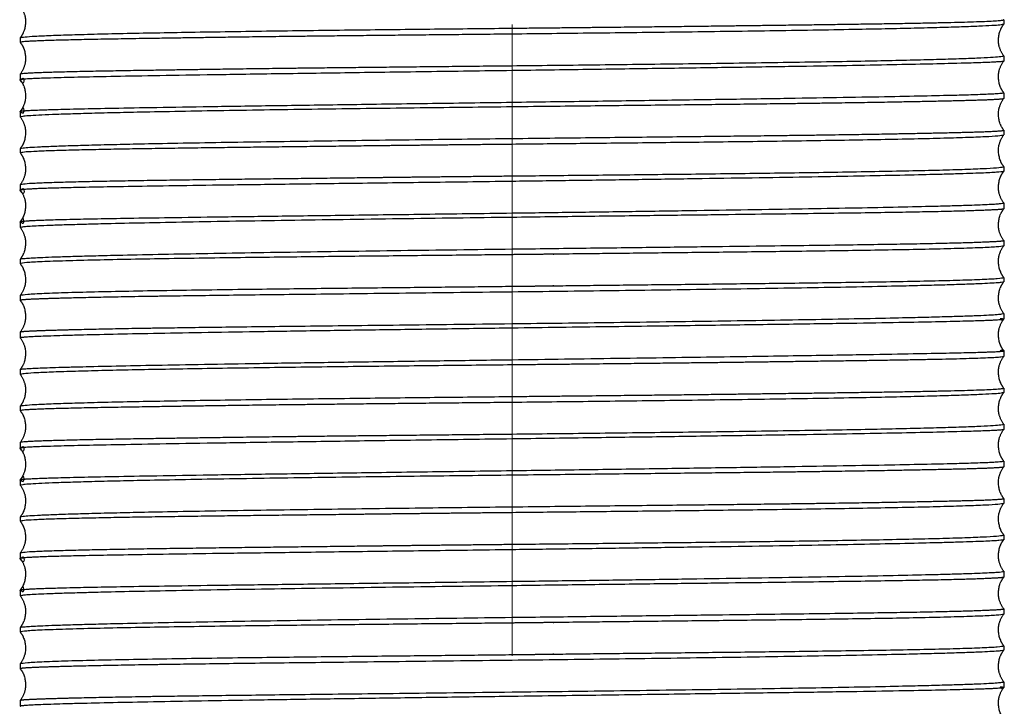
# Model space of a CAD drawing. Header units: millimetres. Extents: x 83 to 181, y 21 to 232.
# Tile 3 of 5: x 94 to 112, y 151 to 165. Entities that reach past the tile are written whole.
import ezdxf

# ---------------------------------------------------------------- set-up
doc = ezdxf.new("R2010")
doc.units = ezdxf.units.MM
doc.header["$MEASUREMENT"] = 0
doc.layers.add('Layer0000', color=7, linetype='Continuous', lineweight=20)

# ---------------------------------------------------------------- blocks, each defined once
blk = doc.blocks.new('DimBlk5')
at = {"layer": 'Layer0000', "color": 7, "linetype": 'Continuous', "lineweight": 5}
blk.add_line((103.1272719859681, 164.428129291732), (103.1272719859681, 152.428129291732), dxfattribs=at)

msp = doc.modelspace()

# ---------------------------------------------------------------- linework, layer by layer
at = {"color": 7, "linetype": 'Continuous', "lineweight": 30}
for p, q in [((112.4772719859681, 164.5186181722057), (112.4772719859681, 164.4341697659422)), ((93.77727198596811, 164.1749101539), (93.77727198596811, 164.0877573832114)), ((112.4772719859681, 163.8341697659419), (112.4772719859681, 163.7320280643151)), ((93.77727198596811, 163.487757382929), (93.77727198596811, 163.3768263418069)), ((112.4772719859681, 163.1320280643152), (112.4772719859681, 163.0194801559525)), ((93.77727198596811, 162.7768263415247), (93.77727198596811, 162.6698713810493)), ((112.4772719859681, 162.4194801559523), (112.4772719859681, 162.3281118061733)), ((93.77727198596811, 162.0698713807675), (93.77727198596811, 161.9863568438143)), ((112.4772719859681, 161.728111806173), (112.4772719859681, 161.6367498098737)), ((93.77727198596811, 161.3863568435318), (93.77727198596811, 161.2794065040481)), ((112.4772719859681, 161.0367498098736), (112.4772719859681, 160.924202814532)), ((93.77727198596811, 160.6794065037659), (93.77727198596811, 160.5684734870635)), ((112.4772719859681, 160.3242247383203), (112.4772719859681, 160.2220709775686)), ((93.77727198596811, 159.9684734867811), (93.77727198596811, 159.8813164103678)), ((112.4772719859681, 159.622054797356), (112.4772719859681, 159.5376088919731)), ((93.77727198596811, 159.2813164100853), (93.77727198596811, 159.1847182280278)), ((112.4772719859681, 158.9376088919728), (112.4772719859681, 158.8281456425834)), ((93.77727198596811, 158.584718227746), (93.77727198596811, 158.4715147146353)), ((112.4772719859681, 158.2281456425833), (112.4772719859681, 158.1186181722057)), ((93.77727198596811, 157.871514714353), (93.77727198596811, 157.7749101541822)), ((112.4772719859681, 157.5186181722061), (112.4772719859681, 157.4341697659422)), ((93.77727198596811, 157.1749101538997), (93.77727198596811, 157.0877573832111)), ((112.4772719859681, 156.8341697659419), (112.4772719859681, 156.7320280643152)), ((93.77727198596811, 156.4877573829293), (93.77727198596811, 156.3768263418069)), ((112.4772719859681, 156.1320280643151), (112.4772719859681, 156.0194801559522)), ((93.77727198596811, 155.7768263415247), (93.77727198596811, 155.6698713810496)), ((112.4772719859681, 155.4194801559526), (112.4772719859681, 155.3281118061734)), ((93.77727198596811, 155.0698713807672), (93.77727198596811, 154.9863568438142)), ((112.4772719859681, 154.728111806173), (112.4772719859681, 154.6367498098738)), ((93.77727198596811, 154.3863568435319), (93.77727198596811, 154.2794065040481)), ((112.4772719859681, 154.0367498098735), (112.4772719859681, 153.924202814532)), ((93.77727198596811, 153.6794065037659), (93.77727198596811, 153.5684734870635)), ((112.4772719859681, 153.3242028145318), (112.4772719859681, 153.2220547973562)), ((93.77727198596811, 152.9684732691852), (93.77727198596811, 152.8813164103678)), ((112.4772719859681, 152.622054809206), (112.4772719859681, 152.5376088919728)), ((93.77727198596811, 152.2813164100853), (93.77727198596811, 152.184718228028)), ((112.4772719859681, 151.9376088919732), (112.4772719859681, 151.8281456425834)), ((93.77727198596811, 151.5847182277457), (93.77727198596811, 151.4715147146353))]:
    msp.add_line(p, q, dxfattribs=at)
for points, knots in [([(93.77782484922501, 164.7735587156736), (93.90277435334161, 164.6027008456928), (93.84865096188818, 164.2704338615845), (93.77782742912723, 164.1762972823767)], [0.01888568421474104, 0.01888568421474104, 0.01888568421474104, 0.6273166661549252, 0.9811070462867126, 0.9811070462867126, 0.9811070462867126]), ([(112.4767454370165, 163.835495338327), (112.3517366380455, 164.0065236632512), (112.4058739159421, 164.3386449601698), (112.4767406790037, 164.4328715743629)], [0.01886454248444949, 0.01886454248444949, 0.01886454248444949, 0.627336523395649, 0.9811220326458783, 0.9811220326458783, 0.9811220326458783]), ([(93.77766770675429, 164.0867641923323), (93.84878898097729, 163.9920020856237), (93.90296864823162, 163.6606493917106), (93.77766127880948, 163.488768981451)], [0.01878091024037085, 0.01878091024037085, 0.01878091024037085, 0.3724191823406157, 0.9812373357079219, 0.9812373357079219, 0.9812373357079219]), ([(112.4769745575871, 163.1328295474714), (112.4056597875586, 163.2280026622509), (112.3514748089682, 163.5588271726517), (112.4769742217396, 163.7312539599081)], [0.01870082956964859, 0.01870082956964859, 0.01870082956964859, 0.372147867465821, 0.9812983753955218, 0.9812983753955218, 0.9812983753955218]), ([(93.7775950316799, 163.3759970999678), (93.84885605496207, 163.2809393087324), (93.90305326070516, 162.9500046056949), (93.77758999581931, 162.7776750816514)], [0.01872676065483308, 0.01872676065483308, 0.01872676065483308, 0.3722670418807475, 0.981287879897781, 0.981287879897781, 0.981287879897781]), ([(112.4769232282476, 162.4203957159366), (112.4057111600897, 162.5153500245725), (112.3515229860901, 162.8464404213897), (112.4769284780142, 163.0186006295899)], [0.01874476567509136, 0.01874476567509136, 0.01874476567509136, 0.3723109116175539, 0.9812701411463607, 0.9812701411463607, 0.9812701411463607]), ([(93.77775912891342, 162.6686670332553), (93.90285455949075, 162.4973911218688), (93.84870202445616, 162.1654881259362), (93.77776534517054, 162.0711149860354)], [0.01883457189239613, 0.01883457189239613, 0.01883457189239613, 0.6273920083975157, 0.9811478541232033, 0.9811478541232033, 0.9811478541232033]), ([(112.4767090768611, 161.7295185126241), (112.4058972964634, 161.8236313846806), (112.3517845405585, 162.1559557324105), (112.4767090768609, 162.3267400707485)], [0.01889556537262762, 0.01889556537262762, 0.01889556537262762, 0.3726664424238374, 0.9811044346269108, 0.9811044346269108, 0.9811044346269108]), ([(93.77776534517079, 161.9851435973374), (93.8487020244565, 161.8907704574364), (93.90285455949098, 161.5588674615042), (93.77775912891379, 161.3875915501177)], [0.01885214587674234, 0.01885214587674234, 0.01885214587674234, 0.3726079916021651, 0.9811654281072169, 0.9811654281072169, 0.9811654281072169]), ([(112.4769284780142, 161.0376579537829), (112.3515229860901, 161.2098181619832), (112.4057111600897, 161.5409085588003), (112.4769232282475, 161.6358628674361)], [0.01872985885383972, 0.01872985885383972, 0.01872985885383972, 0.627689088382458, 0.9812552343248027, 0.9812552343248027, 0.9812552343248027]), ([(93.77758999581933, 161.2785835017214), (93.90305326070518, 161.1062539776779), (93.84885605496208, 160.7753192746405), (93.77759503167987, 160.680261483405)], [0.01871212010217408, 0.01871212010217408, 0.01871212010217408, 0.6277329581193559, 0.9812732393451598, 0.9812732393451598, 0.9812732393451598]), ([(112.4769742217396, 160.3250046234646), (112.3514748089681, 160.497431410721), (112.4056597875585, 160.828255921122), (112.4769745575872, 160.9234290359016)], [0.01870162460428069, 0.01870162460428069, 0.01870162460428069, 0.6278521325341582, 0.9812991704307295, 0.9812991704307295, 0.9812991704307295]), ([(93.7776612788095, 160.5674896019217), (93.90296864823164, 160.3956091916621), (93.84878898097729, 160.0642564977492), (93.77766770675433, 159.9694943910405)], [0.01876266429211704, 0.01876266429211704, 0.01876266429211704, 0.627580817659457, 0.9812190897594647, 0.9812190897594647, 0.9812190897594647]), ([(112.4767406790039, 159.6233870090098), (112.4058739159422, 159.717613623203), (112.3517366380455, 160.0497349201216), (112.4767454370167, 160.220763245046)], [0.01887796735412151, 0.01887796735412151, 0.01887796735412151, 0.3726634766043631, 0.981135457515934, 0.981135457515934, 0.981135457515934]), ([(93.77782742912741, 159.8799613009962), (93.84865096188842, 159.7858247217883), (93.9027743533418, 159.4535577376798), (93.77782484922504, 159.2826998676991)], [0.01889295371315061, 0.01889295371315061, 0.01889295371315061, 0.3726833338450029, 0.9811143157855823, 0.9811143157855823, 0.9811143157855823]), ([(112.4768325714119, 158.9387362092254), (112.3516333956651, 159.1103080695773), (112.4058006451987, 159.4419443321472), (112.476825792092, 159.5365035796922)], [0.01879920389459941, 0.01879920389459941, 0.01879920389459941, 0.6274770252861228, 0.9811815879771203, 0.9811815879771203, 0.9811815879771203]), ([(93.77758494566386, 159.1839097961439), (93.84886758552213, 159.0888054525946), (93.90305846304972, 158.7579106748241), (93.77758164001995, 158.5855475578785)], [0.01871594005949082, 0.01871594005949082, 0.01871594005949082, 0.3722142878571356, 0.9812934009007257, 0.9812934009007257, 0.9812934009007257]), ([(112.4768676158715, 158.2291651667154), (112.4057394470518, 158.3239551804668), (112.3515869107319, 158.6552631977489), (112.4768676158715, 158.8270934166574)], [0.0187753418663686, 0.0187753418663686, 0.0187753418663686, 0.3723285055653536, 0.9812246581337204, 0.9812246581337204, 0.9812246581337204]), ([(93.77758164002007, 158.4707110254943), (93.9030584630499, 158.2983479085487), (93.84886758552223, 157.967453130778), (93.77758494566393, 157.8723487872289)], [0.01870659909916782, 0.01870659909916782, 0.01870659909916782, 0.627785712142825, 0.9812840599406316, 0.9812840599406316, 0.9812840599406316]), ([(112.4768257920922, 157.5197550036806), (112.4058006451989, 157.6143142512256), (112.3516333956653, 157.9459505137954), (112.476832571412, 158.1175223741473)], [0.01881841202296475, 0.01881841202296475, 0.01881841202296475, 0.3725229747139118, 0.9812007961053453, 0.9812007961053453, 0.9812007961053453]), ([(93.77782484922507, 157.7735587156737), (93.9027743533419, 157.6027008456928), (93.84865096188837, 157.2704338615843), (93.77782742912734, 157.1762972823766)], [0.01888568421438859, 0.01888568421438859, 0.01888568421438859, 0.6273166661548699, 0.9811070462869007, 0.9811070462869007, 0.9811070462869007]), ([(112.4767454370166, 156.8354953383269), (112.3517366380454, 157.0065236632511), (112.4058739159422, 157.33864496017), (112.4767406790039, 157.4328715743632)], [0.01886454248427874, 0.01886454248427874, 0.01886454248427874, 0.6273365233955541, 0.9811220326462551, 0.9811220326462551, 0.9811220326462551]), ([(93.77766770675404, 157.0867641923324), (93.84878898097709, 156.9920020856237), (93.9029686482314, 156.6606493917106), (93.7776612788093, 156.4887689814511)], [0.01878091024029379, 0.01878091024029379, 0.01878091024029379, 0.3724191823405, 0.9812373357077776, 0.9812373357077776, 0.9812373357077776]), ([(112.4769745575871, 156.1328295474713), (112.4056597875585, 156.2280026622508), (112.351474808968, 156.5588271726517), (112.4769742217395, 156.7312539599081)], [0.01870082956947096, 0.01870082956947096, 0.01870082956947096, 0.3721478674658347, 0.9812983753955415, 0.9812983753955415, 0.9812983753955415]), ([(93.77759503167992, 156.3759970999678), (93.84885605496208, 156.2809393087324), (93.90305326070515, 155.9500046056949), (93.77758999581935, 155.7776750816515)], [0.01872676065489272, 0.01872676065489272, 0.01872676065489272, 0.3722670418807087, 0.981287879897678, 0.981287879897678, 0.981287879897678]), ([(112.4769232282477, 155.4203957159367), (112.4057111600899, 155.5153500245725), (112.3515229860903, 155.8464404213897), (112.4769284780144, 156.01860062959)], [0.01874476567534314, 0.01874476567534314, 0.01874476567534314, 0.3723109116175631, 0.9812701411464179, 0.9812701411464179, 0.9812701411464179]), ([(93.77775912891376, 155.6686670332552), (93.90285455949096, 155.4973911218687), (93.84870202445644, 155.1654881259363), (93.77776534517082, 155.0711149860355)], [0.01883457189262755, 0.01883457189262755, 0.01883457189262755, 0.6273920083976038, 0.9811478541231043, 0.9811478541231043, 0.9811478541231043]), ([(112.476709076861, 154.7295185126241), (112.4058972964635, 154.8236313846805), (112.3517845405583, 155.1559557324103), (112.476709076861, 155.3267400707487)], [0.01889556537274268, 0.01889556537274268, 0.01889556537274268, 0.3726664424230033, 0.9811044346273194, 0.9811044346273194, 0.9811044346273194]), ([(93.7777653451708, 154.9851435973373), (93.84870202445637, 154.8907704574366), (93.90285455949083, 154.5588674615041), (93.77775912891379, 154.3875915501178)], [0.01885214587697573, 0.01885214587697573, 0.01885214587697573, 0.3726079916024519, 0.9811654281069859, 0.9811654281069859, 0.9811654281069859]), ([(112.4769284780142, 154.0376579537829), (112.3515229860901, 154.2098181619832), (112.4057111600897, 154.5409085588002), (112.4769232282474, 154.635862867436)], [0.01872985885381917, 0.01872985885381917, 0.01872985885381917, 0.6276890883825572, 0.9812552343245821, 0.9812552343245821, 0.9812552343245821]), ([(93.77758999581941, 154.2785835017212), (93.90305326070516, 154.1062539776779), (93.84885605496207, 153.7753192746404), (93.77759503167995, 153.6802614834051)], [0.01871212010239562, 0.01871212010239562, 0.01871212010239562, 0.6277329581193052, 0.9812732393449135, 0.9812732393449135, 0.9812732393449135]), ([(112.4769742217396, 153.3250046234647), (112.3514748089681, 153.497431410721), (112.4056597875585, 153.828255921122), (112.4769745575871, 153.9234290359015)], [0.01870162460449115, 0.01870162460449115, 0.01870162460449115, 0.6278521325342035, 0.9812991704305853, 0.9812991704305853, 0.9812991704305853]), ([(93.7776612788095, 153.5674896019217), (93.90296864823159, 153.3956091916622), (93.84878898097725, 153.0642564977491), (93.77766770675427, 152.9694943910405)], [0.01876266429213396, 0.01876266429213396, 0.01876266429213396, 0.6275808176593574, 0.9812190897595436, 0.9812190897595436, 0.9812190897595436]), ([(112.4767406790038, 152.6233870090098), (112.4058739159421, 152.717613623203), (112.3517366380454, 153.0497349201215), (112.4767454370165, 153.2207632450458)], [0.01887796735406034, 0.01887796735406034, 0.01887796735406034, 0.3726634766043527, 0.9811354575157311, 0.9811354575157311, 0.9811354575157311]), ([(93.7778274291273, 152.8799613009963), (93.84865096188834, 152.7858247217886), (93.90277435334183, 152.4535577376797), (93.77782484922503, 152.282699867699)], [0.01889295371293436, 0.01889295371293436, 0.01889295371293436, 0.3726833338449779, 0.9811143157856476, 0.9811143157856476, 0.9811143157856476]), ([(112.4768325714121, 151.9387362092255), (112.3516333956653, 152.1103080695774), (112.4058006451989, 152.4419443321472), (112.4768257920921, 152.5365035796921)], [0.01879920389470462, 0.01879920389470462, 0.01879920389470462, 0.627477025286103, 0.9811815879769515, 0.9811815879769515, 0.9811815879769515]), ([(93.77758494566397, 152.183909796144), (93.84886758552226, 152.0888054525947), (93.90305846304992, 151.7579106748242), (93.77758164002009, 151.5855475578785)], [0.01871594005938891, 0.01871594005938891, 0.01871594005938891, 0.3722142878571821, 0.9812934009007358, 0.9812934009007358, 0.9812934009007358]), ([(112.4768676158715, 151.2291651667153), (112.4057394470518, 151.3239551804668), (112.3515869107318, 151.6552631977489), (112.4768676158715, 151.8270934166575)], [0.01877534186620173, 0.01877534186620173, 0.01877534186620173, 0.3723285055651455, 0.9812246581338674, 0.9812246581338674, 0.9812246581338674])]:
    msp.add_open_spline(points, degree=2, knots=knots, dxfattribs=at)
for points, weights, knots in [([(103.1272719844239, 164.3584332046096), (104.6954287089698, 164.3746514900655), (106.1059888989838, 164.3887741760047), (107.2949256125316, 164.4045998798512), (110.0082537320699, 164.4407164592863), (112.4772718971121, 164.4669037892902), (112.477271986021, 164.5186342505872)], [0.6083411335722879, 0.7067740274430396, 0.8344754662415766, 0.9914454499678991, 0.6936648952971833, 0.5012163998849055, 0.4140999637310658], [243.2462768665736, 243.2462768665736, 243.2462768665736, 243.2462768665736, 243.9354295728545, 243.9354295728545, 243.9354295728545, 245.2427895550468, 245.2427895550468, 245.2427895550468, 245.2427895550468]), ([(103.1272719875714, 164.2453994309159), (100.8649289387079, 164.2211242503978), (98.94499112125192, 164.2027558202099), (97.49263813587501, 164.1810704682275), (95.46203953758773, 164.1507512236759), (93.77727195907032, 164.1272340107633), (93.77727198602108, 164.0877707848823)], [0.5290196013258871, 0.6341242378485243, 0.7882661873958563, 0.9914454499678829, 0.7288013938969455, 0.5480986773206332, 0.4493373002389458], [230.9349400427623, 230.9349400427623, 230.9349400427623, 230.9349400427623, 231.8269675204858, 231.8269675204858, 231.8269675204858, 232.9800660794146, 232.9800660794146, 232.9800660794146, 232.9800660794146]), ([(93.77762954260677, 163.4887232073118), (93.80689542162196, 163.5276476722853), (95.48027948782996, 163.5510235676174), (97.49263813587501, 163.5810704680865), (98.94499112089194, 163.6027558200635), (100.8649289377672, 163.6211242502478), (103.1272719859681, 163.6453994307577)], [0.45130909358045, 0.550494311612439, 0.73053976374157, 0.9914454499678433, 0.7882661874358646, 0.6341242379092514, 0.5290196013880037], [235.3979803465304, 235.3979803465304, 235.3979803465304, 235.3979803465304, 236.5434468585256, 236.5434468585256, 236.5434468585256, 237.4354743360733, 237.4354743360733, 237.4354743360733, 237.4354743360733]), ([(93.77727198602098, 163.3768393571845), (93.77727198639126, 163.3765735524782), (93.77737236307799, 163.3763077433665), (93.77757223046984, 163.3760419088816), (93.97081188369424, 163.1190226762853), (93.77727162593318, 163.6353464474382), (93.77727198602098, 163.3768393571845)], [0.8003552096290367, 0.7956570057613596, 0.7980013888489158, 0.8003552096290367, 0.8003552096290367, 0.8003552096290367, 0.8003552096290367], [225.8511050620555, 225.8511050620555, 225.8511050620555, 225.8511050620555, 225.8634801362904, 225.8634801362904, 225.8634801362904, 225.8643322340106, 225.8643322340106, 225.8643322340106, 225.8643322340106]), ([(112.4769529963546, 163.0186451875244), (112.4555437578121, 162.9901703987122), (111.4117323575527, 162.9700905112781), (110.0370053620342, 162.9457763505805), (108.4852401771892, 162.9183309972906), (106.1253372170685, 162.896375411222), (103.1272719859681, 162.8624082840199)], [0.5006668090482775, 0.6055651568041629, 0.769158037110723, 0.9914454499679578, 0.7475731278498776, 0.574347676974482, 0.471769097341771], [228.8883370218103, 228.8883370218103, 228.8883370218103, 228.8883370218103, 229.8642559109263, 229.8642559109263, 229.8642559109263, 230.9349400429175, 230.9349400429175, 230.9349400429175, 230.9349400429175]), ([(93.77727198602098, 162.7768393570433), (93.77727198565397, 162.7771027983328), (93.77737058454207, 162.7773662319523), (93.77756864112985, 162.7776296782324), (93.97304659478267, 163.0376459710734), (93.77727234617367, 162.5183322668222), (93.77727198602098, 162.7768393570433)], [0.7864474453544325, 0.7910213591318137, 0.7887298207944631, 0.7864474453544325, 0.7864474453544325, 0.7864474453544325, 0.7864474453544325], [229.4686236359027, 229.4686236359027, 229.4686236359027, 229.4686236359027, 229.4808172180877, 229.4808172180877, 229.4808172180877, 229.4816613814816, 229.4816613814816, 229.4816613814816, 229.4816613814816]), ([(103.1272719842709, 162.2624082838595), (106.1253372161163, 162.296375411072), (108.4852401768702, 162.3183309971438), (110.0370053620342, 162.3457763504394), (111.426281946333, 162.370347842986), (112.4772719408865, 162.3905886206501), (112.477271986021, 162.4194947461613)], [0.4717690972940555, 0.5743476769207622, 0.747573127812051, 0.9914454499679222, 0.7673372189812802, 0.6028890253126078, 0.4981008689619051], [224.3847886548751, 224.3847886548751, 224.3847886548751, 224.3847886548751, 225.4554727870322, 225.4554727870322, 225.4554727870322, 226.4393856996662, 226.4393856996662, 226.4393856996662, 226.4393856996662]), ([(103.1272719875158, 162.1505994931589), (102.2153568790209, 162.1411449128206), (101.3563346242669, 162.1320065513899), (100.5685230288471, 162.1222469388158), (97.17289745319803, 162.0801810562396), (93.77727188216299, 162.051940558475), (93.77727198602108, 161.986371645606)], [0.7201235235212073, 0.7979482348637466, 0.888388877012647, 0.9914454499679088, 0.6609636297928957, 0.4602185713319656, 0.3892102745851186], [212.1912746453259, 212.1912746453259, 212.1912746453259, 212.1912746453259, 212.6437287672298, 212.6437287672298, 212.6437287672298, 214.0946586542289, 214.0946586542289, 214.0946586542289, 214.0946586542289]), ([(93.77771198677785, 161.3875433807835), (93.82643750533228, 161.4523502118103), (97.19855594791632, 161.4804989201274), (100.5685230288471, 161.5222469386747), (101.356334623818, 161.5320065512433), (102.2153568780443, 161.5411449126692), (103.1272719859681, 161.5505994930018)], [0.3902960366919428, 0.4622495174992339, 0.6626326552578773, 0.991445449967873, 0.8883888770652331, 0.7979482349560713, 0.7201235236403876], [216.6198877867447, 216.6198877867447, 216.6198877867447, 216.6198877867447, 218.0634900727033, 218.0634900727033, 218.0634900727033, 218.5159441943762, 218.5159441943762, 218.5159441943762, 218.5159441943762]), ([(103.1272719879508, 161.4458776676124), (97.59073875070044, 161.372870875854), (94.63246949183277, 161.3438497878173), (93.9364735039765, 161.2987175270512), (93.83450969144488, 161.2921056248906), (93.77727197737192, 161.2857723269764), (93.77727198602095, 161.2794192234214)], [0.3799796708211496, 0.4414624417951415, 0.6452843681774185, 0.9914454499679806, 0.9192052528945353, 0.8531641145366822, 0.7933220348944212], [205.5952587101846, 205.5952587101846, 205.5952587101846, 205.5952587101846, 207.1150259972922, 207.1150259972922, 207.1150259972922, 207.4321855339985, 207.4321855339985, 207.4321855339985, 207.4321855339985]), ([(93.77727198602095, 161.2794192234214), (93.7772719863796, 161.2791557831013), (93.77737058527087, 161.2788923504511), (93.77756864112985, 161.2786289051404), (93.97304659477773, 161.0186126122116), (93.77727163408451, 161.537926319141), (93.77727198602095, 161.2794192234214)], [0.7864474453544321, 0.7910213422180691, 0.788729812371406, 0.7864474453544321, 0.7864474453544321, 0.7864474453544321, 0.7864474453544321], [207.4321855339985, 207.4321855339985, 207.4321855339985, 207.4321855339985, 207.4443790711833, 207.4443790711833, 207.4443790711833, 207.4452232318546, 207.4452232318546, 207.4452232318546, 207.4452232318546]), ([(93.77757223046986, 160.6802166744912), (93.78214877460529, 160.686303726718), (93.8387877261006, 160.692383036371), (93.9364735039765, 160.6987175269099), (94.6324694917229, 160.743849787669), (97.59073874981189, 160.7728708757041), (103.1272719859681, 160.845877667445)], [0.8003552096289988, 0.858327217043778, 0.9220239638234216, 0.9914454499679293, 0.6452843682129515, 0.4414624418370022, 0.3799796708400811], [210.3667229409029, 210.3667229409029, 210.3667229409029, 210.3667229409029, 210.6715073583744, 210.6715073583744, 210.6715073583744, 212.1912746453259, 212.1912746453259, 212.1912746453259, 212.1912746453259]), ([(112.4769922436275, 160.9234725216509), (112.4676482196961, 160.911044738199), (112.2270273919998, 160.8995245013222), (111.8458873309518, 160.8869528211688), (110.6615245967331, 160.8478873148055), (107.7510703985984, 160.8205940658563), (103.1272719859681, 160.7621278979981)], [0.6639756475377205, 0.7533985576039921, 0.8625551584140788, 0.9914454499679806, 0.6770608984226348, 0.4800823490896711, 0.4005098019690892], [210.2451442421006, 210.2451442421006, 210.2451442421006, 210.2451442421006, 210.8110173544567, 210.8110173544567, 210.8110173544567, 212.1912746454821, 212.1912746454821, 212.1912746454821, 212.1912746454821]), ([(93.77727198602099, 160.6794192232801), (93.7772719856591, 160.6796850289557), (93.77737236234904, 160.6799508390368), (93.77757223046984, 160.6802166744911), (93.97081188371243, 160.9372359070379), (93.77727233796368, 160.4209121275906), (93.77727198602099, 160.6794192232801)], [0.800355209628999, 0.7956569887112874, 0.7980013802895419, 0.800355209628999, 0.800355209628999, 0.800355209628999, 0.800355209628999], [210.3543478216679, 210.3543478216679, 210.3543478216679, 210.3543478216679, 210.3667229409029, 210.3667229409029, 210.3667229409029, 210.3675750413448, 210.3675750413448, 210.3675750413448, 210.3675750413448]), ([(103.1272719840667, 160.1621278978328), (107.7510703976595, 160.2205940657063), (110.6615245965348, 160.2478873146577), (111.8458873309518, 160.2869528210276), (112.2347262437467, 160.2997784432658), (112.4772719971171, 160.3115078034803), (112.477271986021, 160.3242166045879)], [0.4005098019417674, 0.480082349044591, 0.677060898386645, 0.9914454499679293, 0.8602960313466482, 0.7495781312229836, 0.6592917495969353], [205.5952587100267, 205.5952587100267, 205.5952587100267, 205.5952587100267, 206.9755160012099, 206.9755160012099, 206.9755160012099, 207.5513074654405, 207.5513074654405, 207.5513074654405, 207.5513074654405]), ([(112.4767988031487, 160.2208122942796), (112.4167340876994, 160.1409237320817), (107.9956306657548, 160.111356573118), (103.989981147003, 160.063423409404), (103.70876498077, 160.0600582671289), (103.4209058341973, 160.0567635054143), (103.1272719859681, 160.0534988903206)], [0.3733549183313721, 0.4255686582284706, 0.6315988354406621, 0.9914454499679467, 0.9533143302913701, 0.9169103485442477, 0.8822335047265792], [203.8479983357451, 203.8479983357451, 203.8479983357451, 203.8479983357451, 205.4278498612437, 205.4278498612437, 205.4278498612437, 205.5952587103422, 205.5952587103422, 205.5952587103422, 205.5952587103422]), ([(103.1272719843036, 159.453498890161), (103.420905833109, 159.4567635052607), (103.7087649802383, 159.4600582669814), (103.989981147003, 159.4634234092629), (108.0246502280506, 159.5117038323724), (112.477271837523, 159.5413275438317), (112.477271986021, 159.6220720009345)], [0.8822335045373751, 0.9169103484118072, 0.9533143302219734, 0.9914454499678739, 0.6299424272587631, 0.423675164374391, 0.3726436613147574], [199.4161244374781, 199.4161244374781, 199.4161244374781, 199.4161244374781, 199.583533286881, 199.583533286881, 199.583533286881, 201.1706570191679, 201.1706570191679, 201.1706570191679, 201.1706570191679]), ([(103.1272719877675, 159.3434163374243), (99.34528325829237, 159.2980273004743), (96.64479406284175, 159.2730994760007), (95.1777417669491, 159.2398939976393), (94.34826907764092, 159.2211195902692), (93.77727195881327, 159.204787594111), (93.77727198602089, 159.1847308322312)], [0.4302595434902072, 0.5238125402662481, 0.7108745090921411, 0.9914454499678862, 0.8105641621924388, 0.6685475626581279, 0.5653956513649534], [186.8422332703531, 186.8422332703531, 186.8422332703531, 186.8422332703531, 188.0740370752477, 188.0740370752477, 188.0740370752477, 188.8681687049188, 188.8681687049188, 188.8681687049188, 188.8681687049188]), ([(112.477271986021, 158.8281292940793), (112.477271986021, 158.8281292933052), (112.477271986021, 158.828129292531), (112.477271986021, 158.8277998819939), (112.4771493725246, 158.8274711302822), (112.4769027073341, 158.8271429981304), (112.3018629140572, 158.5942922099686), (112.4772726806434, 159.0600666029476), (112.477271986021, 158.8281292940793)], [0.9798984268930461, 0.9914454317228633, 0.9914454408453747, 0.9875786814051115, 0.9837296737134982, 0.9798984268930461, 0.9798984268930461, 0.9798984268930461, 0.9798984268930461], [191.7700283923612, 191.7700283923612, 191.7700283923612, 191.7700283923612, 191.7700284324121, 191.7700284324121, 191.7870048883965, 191.7870048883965, 191.7870048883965, 191.7880580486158, 191.7880580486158, 191.7880580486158, 191.7880580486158]), ([(93.77756238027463, 158.5855038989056), (93.7923855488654, 158.6052190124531), (94.35930796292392, 158.6213694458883), (95.17774176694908, 158.6398939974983), (96.64479406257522, 158.6730994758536), (99.34528325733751, 158.6980273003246), (103.1272719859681, 158.7434163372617)], [0.5687846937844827, 0.6716500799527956, 0.8125369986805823, 0.9914454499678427, 0.7108745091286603, 0.5238125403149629, 0.4302595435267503], [191.4060803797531, 191.4060803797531, 191.4060803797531, 191.4060803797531, 192.191550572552, 192.191550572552, 192.191550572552, 193.4233543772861, 193.4233543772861, 193.4233543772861, 193.4233543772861]), ([(103.1272719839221, 158.0578240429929), (109.6645770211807, 158.1465683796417), (112.4772720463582, 158.196174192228), (112.477271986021, 158.2281292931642), (112.477271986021, 158.2281292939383)], [0.3670680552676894, 0.4067375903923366, 0.9914454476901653, 0.9914454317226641, 0.991445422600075], [186.8422332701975, 186.8422332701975, 186.8422332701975, 186.8422332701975, 188.4955592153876, 188.4955592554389, 188.4955592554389, 188.4955592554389, 188.4955592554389]), ([(112.477271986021, 158.2281292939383), (112.4772719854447, 158.2284587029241), (112.4771493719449, 158.2287874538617), (112.4769027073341, 158.2291155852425), (112.3018629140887, 158.4619663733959), (112.4772723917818, 157.9961904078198), (112.477271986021, 158.2281292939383)], [0.9798984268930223, 0.9875786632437, 0.9837296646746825, 0.9798984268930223, 0.9798984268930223, 0.9798984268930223, 0.9798984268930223], [188.4955592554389, 188.4955592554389, 188.4955592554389, 188.4955592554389, 188.5125356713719, 188.5125356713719, 188.5125356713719, 188.5135888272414, 188.5135888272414, 188.5135888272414, 188.5135888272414]), ([(112.4768722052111, 158.1175694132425), (112.4384689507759, 158.0664917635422), (109.9862543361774, 158.0404236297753), (107.2949256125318, 158.0045998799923), (106.105988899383, 157.9887741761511), (104.695428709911, 157.974651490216), (103.1272719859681, 157.9584332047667)], [0.4155963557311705, 0.5034085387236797, 0.695358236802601, 0.9914454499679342, 0.8344754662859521, 0.7067740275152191, 0.6083411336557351], [184.8531549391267, 184.8531549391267, 184.8531549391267, 184.8531549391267, 186.1530805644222, 186.1530805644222, 186.1530805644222, 186.8422332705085, 186.8422332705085, 186.8422332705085, 186.8422332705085]), ([(103.1272719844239, 157.3584332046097), (104.6954287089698, 157.3746514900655), (106.1059888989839, 157.3887741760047), (107.2949256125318, 157.4045998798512), (110.0082537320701, 157.4407164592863), (112.4772718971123, 157.4669037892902), (112.4772719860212, 157.5186342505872)], [0.6083411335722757, 0.7067740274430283, 0.8344754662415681, 0.9914454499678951, 0.6936648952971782, 0.5012163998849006, 0.4140999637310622], [180.4144237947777, 180.4144237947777, 180.4144237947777, 180.4144237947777, 181.1035765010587, 181.1035765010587, 181.1035765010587, 182.410936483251, 182.410936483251, 182.410936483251, 182.410936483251]), ([(103.1272719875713, 157.2453994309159), (100.8649289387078, 157.2211242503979), (98.9449911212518, 157.2027558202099), (97.49263813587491, 157.1810704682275), (95.46203953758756, 157.150751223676), (93.77727195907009, 157.1272340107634), (93.77727198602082, 157.0877707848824)], [0.5290196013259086, 0.6341242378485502, 0.7882661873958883, 0.9914454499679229, 0.7288013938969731, 0.5480986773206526, 0.4493373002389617], [168.1030869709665, 168.1030869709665, 168.1030869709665, 168.1030869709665, 168.9951144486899, 168.9951144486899, 168.9951144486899, 170.1482130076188, 170.1482130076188, 170.1482130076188, 170.1482130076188]), ([(93.7776295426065, 156.4887232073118), (93.80689542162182, 156.5276476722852), (95.48027948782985, 156.5510235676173), (97.4926381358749, 156.5810704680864), (98.94499112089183, 156.6027558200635), (100.8649289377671, 156.6211242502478), (103.1272719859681, 156.6453994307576)], [0.4513090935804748, 0.5504943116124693, 0.7305397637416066, 0.9914454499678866, 0.788266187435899, 0.6341242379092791, 0.5290196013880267], [172.5661272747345, 172.5661272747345, 172.5661272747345, 172.5661272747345, 173.7115937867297, 173.7115937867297, 173.7115937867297, 174.6036212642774, 174.6036212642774, 174.6036212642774, 174.6036212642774]), ([(93.77727198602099, 156.3768393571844), (93.77727198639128, 156.3765735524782), (93.77737236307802, 156.3763077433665), (93.77757223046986, 156.3760419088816), (93.97081188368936, 156.1190226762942), (93.7772716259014, 156.6353464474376), (93.77727198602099, 156.3768393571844)], [0.8003552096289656, 0.7956570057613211, 0.7980013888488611, 0.8003552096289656, 0.8003552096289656, 0.8003552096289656, 0.8003552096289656], [163.0192519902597, 163.0192519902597, 163.0192519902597, 163.0192519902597, 163.0316270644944, 163.0316270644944, 163.0316270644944, 163.0324791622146, 163.0324791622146, 163.0324791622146, 163.0324791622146]), ([(112.4769529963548, 156.0186451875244), (112.4555437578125, 155.9901703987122), (111.4117323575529, 155.970090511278), (110.0370053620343, 155.9457763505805), (108.4852401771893, 155.9183309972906), (106.1253372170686, 155.896375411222), (103.1272719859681, 155.8624082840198)], [0.5006668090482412, 0.605565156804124, 0.7691580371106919, 0.9914454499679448, 0.7475731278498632, 0.574347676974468, 0.471769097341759], [166.0564839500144, 166.0564839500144, 166.0564839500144, 166.0564839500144, 167.0324028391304, 167.0324028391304, 167.0324028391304, 168.1030869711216, 168.1030869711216, 168.1030869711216, 168.1030869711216]), ([(93.77727198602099, 155.7768393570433), (93.77727198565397, 155.7771027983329), (93.77737058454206, 155.7773662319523), (93.77756864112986, 155.7776296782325), (93.97304659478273, 156.0376459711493), (93.77727234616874, 155.5183322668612), (93.77727198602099, 155.7768393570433)], [0.7864474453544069, 0.7910213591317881, 0.7887298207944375, 0.7864474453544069, 0.7864474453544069, 0.7864474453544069, 0.7864474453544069], [166.6367705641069, 166.6367705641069, 166.6367705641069, 166.6367705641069, 166.6489641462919, 166.6489641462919, 166.6489641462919, 166.6498083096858, 166.6498083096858, 166.6498083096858, 166.6498083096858]), ([(103.1272719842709, 155.2624082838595), (106.1253372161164, 155.296375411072), (108.4852401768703, 155.3183309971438), (110.0370053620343, 155.3457763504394), (111.4262819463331, 155.370347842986), (112.4772719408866, 155.3905886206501), (112.4772719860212, 155.4194947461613)], [0.4717690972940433, 0.5743476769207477, 0.7475731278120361, 0.9914454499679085, 0.7673372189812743, 0.6028890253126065, 0.4981008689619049], [161.5529355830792, 161.5529355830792, 161.5529355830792, 161.5529355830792, 162.6236197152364, 162.6236197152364, 162.6236197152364, 163.6075326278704, 163.6075326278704, 163.6075326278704, 163.6075326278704]), ([(103.1272719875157, 155.1505994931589), (102.2153568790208, 155.1411449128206), (101.3563346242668, 155.1320065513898), (100.568523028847, 155.1222469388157), (97.17289745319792, 155.0801810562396), (93.77727188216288, 155.0519405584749), (93.77727198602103, 154.9863716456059)], [0.7201235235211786, 0.7979482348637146, 0.8883888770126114, 0.9914454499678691, 0.6609636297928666, 0.460218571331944, 0.3892102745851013], [149.3594215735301, 149.3594215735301, 149.3594215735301, 149.3594215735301, 149.811875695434, 149.811875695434, 149.811875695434, 151.262805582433, 151.262805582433, 151.262805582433, 151.262805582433]), ([(93.77771198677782, 154.3875433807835), (93.82643750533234, 154.4523502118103), (97.1985559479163, 154.4804989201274), (100.568523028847, 154.5222469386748), (101.3563346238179, 154.5320065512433), (102.2153568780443, 154.5411449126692), (103.1272719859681, 154.5505994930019)], [0.3902960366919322, 0.4622495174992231, 0.6626326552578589, 0.9914454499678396, 0.8883888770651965, 0.7979482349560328, 0.7201235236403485], [153.7880347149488, 153.7880347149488, 153.7880347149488, 153.7880347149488, 155.2316370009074, 155.2316370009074, 155.2316370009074, 155.6840911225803, 155.6840911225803, 155.6840911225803, 155.6840911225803]), ([(93.77727198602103, 154.2794192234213), (93.77727198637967, 154.2791557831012), (93.77737058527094, 154.2788923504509), (93.77756864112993, 154.2786289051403), (93.97304659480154, 154.0186126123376), (93.77727163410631, 154.5379263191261), (93.77727198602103, 154.2794192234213)], [0.7864474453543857, 0.7910213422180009, 0.7887298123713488, 0.7864474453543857, 0.7864474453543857, 0.7864474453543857, 0.7864474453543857], [144.6003324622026, 144.6003324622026, 144.6003324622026, 144.6003324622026, 144.6125259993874, 144.6125259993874, 144.6125259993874, 144.6133701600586, 144.6133701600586, 144.6133701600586, 144.6133701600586]), ([(103.1272719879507, 154.4458776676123), (97.59073875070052, 154.3728708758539), (94.63246949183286, 154.3438497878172), (93.93647350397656, 154.298717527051), (93.83450969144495, 154.2921056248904), (93.777271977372, 154.2857723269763), (93.77727198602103, 154.2794192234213)], [0.3799796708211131, 0.4414624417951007, 0.6452843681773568, 0.9914454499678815, 0.9192052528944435, 0.853164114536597, 0.793322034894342], [142.7634056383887, 142.7634056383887, 142.7634056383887, 142.7634056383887, 144.2831729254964, 144.2831729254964, 144.2831729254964, 144.6003324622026, 144.6003324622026, 144.6003324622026, 144.6003324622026]), ([(112.4769922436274, 153.9234725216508), (112.467648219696, 153.9110447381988), (112.2270273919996, 153.8995245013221), (111.8458873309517, 153.8869528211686), (110.6615245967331, 153.8478873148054), (107.7510703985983, 153.8205940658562), (103.1272719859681, 153.7621278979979)], [0.6639756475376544, 0.7533985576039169, 0.8625551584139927, 0.9914454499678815, 0.6770608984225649, 0.4800823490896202, 0.4005098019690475], [147.4132911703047, 147.4132911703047, 147.4132911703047, 147.4132911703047, 147.9791642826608, 147.9791642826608, 147.9791642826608, 149.3594215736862, 149.3594215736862, 149.3594215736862, 149.3594215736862]), ([(93.77727198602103, 153.6794192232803), (93.7772719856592, 153.6796850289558), (93.77737236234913, 153.6799508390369), (93.77757223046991, 153.6802166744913), (93.97081188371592, 153.9372359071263), (93.777272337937, 153.4209121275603), (93.77727198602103, 153.6794192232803)], [0.80035520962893, 0.7956569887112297, 0.7980013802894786, 0.80035520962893, 0.80035520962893, 0.80035520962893, 0.80035520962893], [147.522494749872, 147.522494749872, 147.522494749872, 147.522494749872, 147.534869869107, 147.534869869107, 147.534869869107, 147.5357219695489, 147.5357219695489, 147.5357219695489, 147.5357219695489]), ([(93.77757223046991, 153.6802166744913), (93.78214877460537, 153.6863037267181), (93.83878772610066, 153.6923830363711), (93.93647350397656, 153.69871752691), (94.632469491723, 153.7438497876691), (97.59073874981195, 153.7728708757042), (103.1272719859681, 153.8458776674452)], [0.80035520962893, 0.8583272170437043, 0.9220239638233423, 0.991445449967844, 0.6452843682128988, 0.4414624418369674, 0.3799796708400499], [147.534869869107, 147.534869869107, 147.534869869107, 147.534869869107, 147.8396542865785, 147.8396542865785, 147.8396542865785, 149.3594215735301, 149.3594215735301, 149.3594215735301, 149.3594215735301]), ([(103.1272719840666, 153.1621278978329), (107.7510703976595, 153.2205940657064), (110.6615245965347, 153.2478873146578), (111.8458873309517, 153.2869528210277), (112.234726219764, 153.2997784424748), (112.4772719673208, 153.3115078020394), (112.477271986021, 153.324216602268)], [0.4005098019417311, 0.4800823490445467, 0.6770608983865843, 0.991445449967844, 0.8602960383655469, 0.7495781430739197, 0.6592917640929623], [142.7634056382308, 142.7634056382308, 142.7634056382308, 142.7634056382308, 144.143662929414, 144.143662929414, 144.143662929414, 144.7194543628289, 144.7194543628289, 144.7194543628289, 144.7194543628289]), ([(112.4767988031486, 153.2208122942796), (112.4167340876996, 153.1409237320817), (107.9956306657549, 153.1113565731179), (103.9899811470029, 153.063423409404), (103.7087649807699, 153.0600582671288), (103.4209058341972, 153.0567635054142), (103.1272719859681, 153.0534988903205)], [0.373354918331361, 0.4255686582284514, 0.6315988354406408, 0.9914454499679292, 0.9533143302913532, 0.9169103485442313, 0.8822335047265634], [141.0161452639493, 141.0161452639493, 141.0161452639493, 141.0161452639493, 142.5959967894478, 142.5959967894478, 142.5959967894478, 142.7634056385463, 142.7634056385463, 142.7634056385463, 142.7634056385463]), ([(103.1272719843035, 152.453498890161), (103.4209058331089, 152.4567635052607), (103.7087649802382, 152.4600582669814), (103.9899811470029, 152.4634234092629), (108.0246502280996, 152.5117038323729), (112.4772718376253, 152.5413275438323), (112.477271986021, 152.6220720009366)], [0.8822335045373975, 0.9169103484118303, 0.9533143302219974, 0.9914454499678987, 0.629942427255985, 0.4236751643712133, 0.3726436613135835], [136.5842713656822, 136.5842713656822, 136.5842713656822, 136.5842713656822, 136.7516802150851, 136.7516802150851, 136.7516802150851, 138.3388039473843, 138.3388039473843, 138.3388039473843, 138.3388039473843]), ([(103.1272719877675, 152.3434163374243), (99.34528325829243, 152.2980273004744), (96.64479406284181, 152.2730994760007), (95.17774176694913, 152.2398939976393), (94.34826907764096, 152.2211195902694), (93.7772719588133, 152.2047875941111), (93.777271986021, 152.1847308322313)], [0.4302595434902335, 0.5238125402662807, 0.7108745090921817, 0.9914454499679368, 0.8105641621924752, 0.6685475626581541, 0.5653956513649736], [124.0103801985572, 124.0103801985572, 124.0103801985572, 124.0103801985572, 125.2421840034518, 125.2421840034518, 125.2421840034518, 126.0363156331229, 126.0363156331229, 126.0363156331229, 126.0363156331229]), ([(93.77756238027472, 151.5855038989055), (93.79238554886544, 151.6052190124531), (94.35930796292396, 151.6213694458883), (95.17774176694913, 151.6398939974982), (96.64479406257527, 151.6730994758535), (99.34528325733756, 151.6980273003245), (103.1272719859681, 151.7434163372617)], [0.5687846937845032, 0.6716500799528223, 0.8125369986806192, 0.9914454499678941, 0.7108745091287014, 0.5238125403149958, 0.4302595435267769], [128.5742273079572, 128.5742273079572, 128.5742273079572, 128.5742273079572, 129.3596975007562, 129.3596975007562, 129.3596975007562, 130.5915013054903, 130.5915013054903, 130.5915013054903, 130.5915013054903]), ([(112.477271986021, 151.8281292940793), (112.477271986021, 151.8281292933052), (112.477271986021, 151.8281292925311), (112.477271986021, 151.8277998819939), (112.4771493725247, 151.8274711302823), (112.4769027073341, 151.8271429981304), (112.3018629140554, 151.5942922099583), (112.4772669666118, 152.0600600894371), (112.477271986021, 151.8281292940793)], [0.9798984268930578, 0.9914454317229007, 0.9914454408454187, 0.9875786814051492, 0.9837296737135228, 0.9798984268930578, 0.9798984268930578, 0.9798984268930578, 0.9798984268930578], [128.9381753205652, 128.9381753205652, 128.9381753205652, 128.9381753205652, 128.9381753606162, 128.9381753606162, 128.9551518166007, 128.9551518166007, 128.9551518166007, 128.9562049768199, 128.9562049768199, 128.9562049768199, 128.9562049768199])]:
    msp.add_rational_spline(points, weights, degree=3, knots=knots, dxfattribs=at)
for points, weights in [([(112.4767957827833, 164.4329208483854), (112.4180406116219, 164.35477462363), (108.1603126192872, 164.2994044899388), (103.1272719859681, 164.2453994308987)], [0.3719510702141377, 0.3341451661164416, 0.3865013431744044, 0.5290196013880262]), ([(93.77776888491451, 164.1762475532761), (93.83958837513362, 164.2584697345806), (98.28456795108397, 164.3083486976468), (103.1272719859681, 164.3584332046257)], [0.3628164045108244, 0.3435453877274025, 0.4253869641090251, 0.6083411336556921]), ([(103.1272719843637, 163.6453994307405), (108.2018768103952, 163.6998504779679), (112.4772718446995, 163.7555455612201), (112.4772719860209, 163.8341865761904)], [0.5290196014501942, 0.3856433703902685, 0.3335180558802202, 0.3726436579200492]), ([(112.4769923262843, 163.7312980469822), (112.4401703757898, 163.6823219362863), (109.2194175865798, 163.6354404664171), (103.1272719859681, 163.5515056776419)], [0.6546774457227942, 0.4482283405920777, 0.3502796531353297, 0.3608313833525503]), ([(103.1272719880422, 163.5515056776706), (96.79637352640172, 163.4642814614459), (93.77727191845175, 163.4253422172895), (93.77727198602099, 163.3768393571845)], [0.3608313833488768, 0.3724919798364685, 0.516655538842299, 0.793322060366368]), ([(103.1272719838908, 162.9515056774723), (109.2660016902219, 163.0360822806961), (112.4772719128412, 163.0828621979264), (112.4772719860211, 163.1320419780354)], [0.3608313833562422, 0.3502013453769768, 0.4496881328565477, 0.6592917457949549]), ([(93.77756864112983, 162.7776296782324), (93.81379282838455, 162.8258135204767), (96.84738518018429, 162.864984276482), (103.1272719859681, 162.9515056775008)], [0.7864474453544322, 0.5142670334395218, 0.3723950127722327, 0.3608313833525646]), ([(103.1272719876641, 162.862408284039), (97.87002724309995, 162.8028453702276), (93.77727186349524, 162.743512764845), (93.77727198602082, 162.6698869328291)], [0.471769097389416, 0.3592560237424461, 0.3317364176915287, 0.3892102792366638]), ([(93.77771590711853, 162.0710664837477), (93.83279017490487, 162.144316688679), (97.91309113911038, 162.2033332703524), (103.1272719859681, 162.2624082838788)], [0.388142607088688, 0.332083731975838, 0.3599592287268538, 0.4717690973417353]), ([(112.4767684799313, 162.3267899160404), (112.4126382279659, 162.2414940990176), (107.7659779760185, 162.1986928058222), (103.1272719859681, 162.1505994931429)], [0.3600714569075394, 0.3613105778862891, 0.481327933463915, 0.7201235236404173]), ([(103.1272719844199, 161.5505994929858), (107.8022718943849, 161.599069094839), (112.4772718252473, 161.6420891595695), (112.477271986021, 161.7281292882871)], [0.7201235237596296, 0.4800823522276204, 0.3600617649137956, 0.3600617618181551]), ([(112.4769498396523, 161.6359079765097), (112.4342863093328, 161.5791643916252), (108.8631072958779, 161.5215125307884), (103.1272719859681, 161.4458776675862)], [0.4955590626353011, 0.3705940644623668, 0.3320676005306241, 0.3799796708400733]), ([(103.1272719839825, 160.8458776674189), (108.907443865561, 160.9220971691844), (112.477271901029, 160.9798591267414), (112.477271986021, 161.0367638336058)], [0.3799796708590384, 0.3317442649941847, 0.3711179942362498, 0.4981008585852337]), ([(103.1272719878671, 160.762127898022), (97.52035491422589, 160.6912305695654), (93.77727185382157, 160.6308411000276), (93.77727198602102, 160.5684877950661)], [0.4005098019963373, 0.3334832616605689, 0.3497590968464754, 0.4493373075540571]), ([(93.77763350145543, 159.9694481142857), (93.82436344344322, 160.031599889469), (97.5645509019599, 160.0917894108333), (103.1272719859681, 160.1621278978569)], [0.4473848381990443, 0.3495487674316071, 0.333923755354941, 0.4005098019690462]), ([(103.1272719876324, 160.0534988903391), (98.67939627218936, 160.004047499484), (93.77727183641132, 159.9694570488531), (93.77727198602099, 159.8813322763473)], [0.8822335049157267, 0.5609053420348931, 0.387878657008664, 0.3631534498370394]), ([(112.4768679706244, 159.5365510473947), (112.4258903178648, 159.4687496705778), (108.5170005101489, 159.4081004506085), (103.1272719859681, 159.3434163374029)], [0.4126215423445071, 0.3370870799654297, 0.3429664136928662, 0.4302595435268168]), ([(93.77776724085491, 159.2826502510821), (93.84338486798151, 159.3699244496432), (98.71199206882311, 159.4044098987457), (103.1272719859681, 159.4534988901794)], [0.3635096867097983, 0.3894985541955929, 0.5624064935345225, 0.8822335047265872]), ([(103.1272719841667, 158.74341633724), (108.5608808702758, 158.8086270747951), (112.4772718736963, 158.8695479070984), (112.477271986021, 158.9376243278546)], [0.4302595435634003, 0.3424008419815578, 0.3370143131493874, 0.4140999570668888]), ([(112.4769027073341, 158.8271429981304), (112.4385981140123, 158.7761874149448), (109.6039376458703, 158.7457451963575), (103.1272719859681, 158.6578240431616)], [0.9798984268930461, 0.61060705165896, 0.4063302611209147, 0.3670680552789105]), ([(103.1272719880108, 158.6578240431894), (97.17089812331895, 158.5769658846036), (93.77727191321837, 158.5238105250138), (93.77727198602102, 158.4715277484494)], [0.3670680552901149, 0.3371110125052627, 0.4032202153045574, 0.5653956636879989]), ([(93.77756424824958, 157.8723045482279), (93.81675387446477, 157.924428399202), (97.21573978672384, 157.9775746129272), (103.1272719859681, 158.0578240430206)], [0.5620435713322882, 0.402310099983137, 0.3373182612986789, 0.3670680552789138]), ([(103.1272719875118, 157.9584332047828), (98.24526176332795, 157.9079421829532), (93.77727181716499, 157.8577702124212), (93.77727198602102, 157.7749263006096)], [0.6083411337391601, 0.4243511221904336, 0.3426218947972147, 0.3631534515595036]), ([(93.77776888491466, 157.176247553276), (93.83958837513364, 157.2584697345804), (98.28456795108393, 157.3083486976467), (103.1272719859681, 157.3584332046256)], [0.3628164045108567, 0.3435453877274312, 0.4253869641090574, 0.6083411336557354]), ([(112.4767957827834, 157.4329208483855), (112.418040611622, 157.3547746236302), (108.1603126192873, 157.2994044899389), (103.1272719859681, 157.2453994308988)], [0.3719510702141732, 0.3341451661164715, 0.3865013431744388, 0.5290196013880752]), ([(103.1272719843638, 156.6453994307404), (108.2018768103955, 156.6998504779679), (112.4772718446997, 156.75554556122), (112.477271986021, 156.8341865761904)], [0.5290196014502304, 0.3856433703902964, 0.3335180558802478, 0.3726436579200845]), ([(112.4769923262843, 156.7312980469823), (112.4401703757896, 156.6823219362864), (109.2194175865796, 156.6354404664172), (103.1272719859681, 156.551505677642)], [0.6546774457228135, 0.4482283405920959, 0.3502796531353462, 0.3608313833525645]), ([(103.1272719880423, 156.5515056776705), (96.79637352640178, 156.4642814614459), (93.77727191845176, 156.4253422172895), (93.77727198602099, 156.3768393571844)], [0.3608313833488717, 0.3724919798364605, 0.5166555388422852, 0.7933220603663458]), ([(103.1272719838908, 155.9515056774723), (109.2660016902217, 156.036082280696), (112.4772719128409, 156.0828621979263), (112.477271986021, 156.1320419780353)], [0.3608313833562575, 0.3502013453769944, 0.4496881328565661, 0.6592917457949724]), ([(103.1272719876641, 155.8624082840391), (97.87002724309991, 155.8028453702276), (93.77727186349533, 155.743512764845), (93.77727198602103, 155.6698869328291)], [0.471769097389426, 0.3592560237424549, 0.3317364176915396, 0.3892102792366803]), ([(93.77756864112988, 155.7776296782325), (93.81379282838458, 155.8258135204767), (96.84738518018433, 155.864984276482), (103.1272719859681, 155.9515056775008)], [0.786447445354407, 0.5142670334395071, 0.3723950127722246, 0.3608313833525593]), ([(93.77771590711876, 155.0710664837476), (93.83279017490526, 155.144316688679), (97.91309113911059, 155.2033332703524), (103.1272719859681, 155.2624082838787)], [0.388142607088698, 0.3320837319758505, 0.359959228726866, 0.4717690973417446]), ([(112.4767684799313, 155.3267899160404), (112.4126382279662, 155.2414940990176), (107.7659779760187, 155.1986928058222), (103.1272719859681, 155.1505994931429)], [0.3600714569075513, 0.3613105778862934, 0.4813279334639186, 0.7201235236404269]), ([(103.12727198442, 154.5505994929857), (107.802271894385, 154.599069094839), (112.4772718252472, 154.6420891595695), (112.477271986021, 154.7281292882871)], [0.7201235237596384, 0.4800823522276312, 0.3600617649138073, 0.3600617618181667]), ([(112.4769498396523, 154.6359079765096), (112.434286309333, 154.5791643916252), (108.8631072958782, 154.5215125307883), (103.1272719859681, 154.4458776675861)], [0.4955590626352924, 0.3705940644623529, 0.3320676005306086, 0.3799796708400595]), ([(103.1272719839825, 153.845877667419), (108.9074438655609, 153.9220971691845), (112.4772719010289, 153.9798591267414), (112.4772719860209, 154.0367638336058)], [0.379979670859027, 0.3317442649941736, 0.3711179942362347, 0.4981008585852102]), ([(103.1272719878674, 153.762127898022), (97.52035491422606, 153.6912305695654), (93.77727185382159, 153.6308411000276), (93.77727198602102, 153.5684877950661)], [0.4005098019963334, 0.3334832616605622, 0.3497590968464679, 0.4493373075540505]), ([(93.7776335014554, 152.9694481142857), (93.82436344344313, 153.0315998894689), (97.56455090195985, 153.0917894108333), (103.1272719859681, 153.1621278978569)], [0.4473848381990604, 0.3495487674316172, 0.3339237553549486, 0.4005098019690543]), ([(103.1272719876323, 153.0534988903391), (98.67939627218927, 153.0040474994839), (93.7772718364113, 152.969457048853), (93.77727198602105, 152.8813322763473)], [0.8822335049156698, 0.5609053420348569, 0.387878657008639, 0.363153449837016]), ([(93.77776724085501, 152.2826502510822), (93.84338486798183, 152.3699244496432), (98.71199206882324, 152.4044098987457), (103.1272719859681, 152.4534988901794)], [0.3635096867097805, 0.3894985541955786, 0.5624064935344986, 0.8822335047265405]), ([(112.4768679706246, 152.5365510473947), (112.4258903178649, 152.4687496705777), (108.517000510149, 152.4081004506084), (103.1272719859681, 152.3434163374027)], [0.4126215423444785, 0.3370870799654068, 0.3429664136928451, 0.4302595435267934]), ([(103.1272719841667, 151.74341633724), (108.5608808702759, 151.8086270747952), (112.4772718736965, 151.8695479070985), (112.4772719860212, 151.9376243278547)], [0.4302595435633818, 0.3424008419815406, 0.3370143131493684, 0.4140999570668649]), ([(112.4769027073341, 151.8271429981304), (112.4385981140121, 151.7761874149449), (109.6039376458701, 151.7457451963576), (103.1272719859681, 151.6578240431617)], [0.9798984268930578, 0.6106070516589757, 0.4063302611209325, 0.3670680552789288]), ([(103.127271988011, 151.6578240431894), (97.17089812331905, 151.5769658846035), (93.7772719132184, 151.5238105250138), (93.77727198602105, 151.4715277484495)], [0.3670680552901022, 0.3371110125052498, 0.4032202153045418, 0.5653956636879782])]:
    msp.add_rational_spline(points, weights, degree=3, dxfattribs=at)

# ---------------------------------------------------------------- block references
msp.add_blockref('DimBlk5', (0, 0))

doc.saveas('drawing.dxf')
